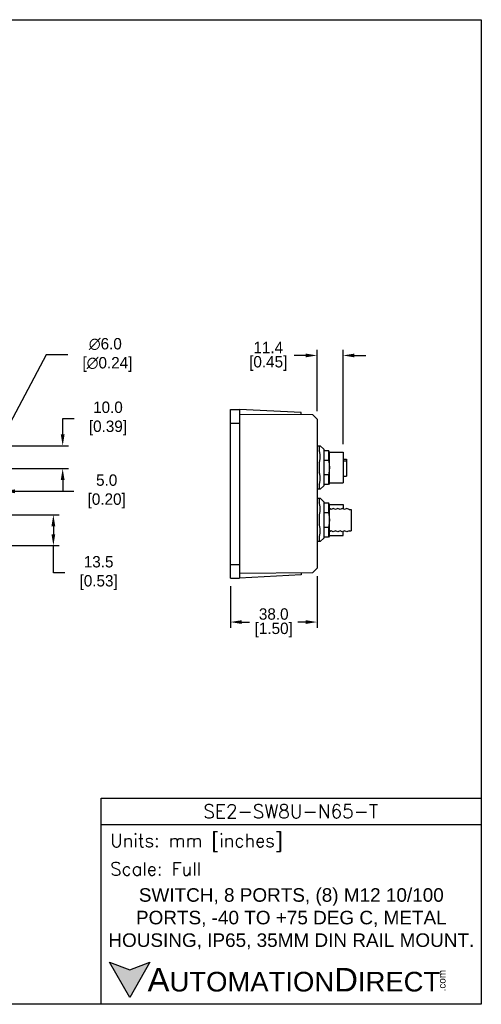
# Model space of a CAD drawing. Header units: inches. Extents: x 0 to 559, y 0 to 432.
# Tile 5 of 5: x 356 to 559, y 0 to 432. Entities that reach past the tile are written whole.
import ezdxf

# ---------------------------------------------------------------- set-up
doc = ezdxf.new("R2010")
doc.units = ezdxf.units.IN
doc.header["$LTSCALE"] = 10
doc.header["$MEASUREMENT"] = 0
doc.layers.add('DIMENSIONS', color=140, linetype='Continuous')
doc.layers.add('TEXT', color=140, linetype='Continuous')
doc.styles.add('ROMANS', font='romans.shx')
doc.styles.add('型式1', font='txt')
doc.dimstyles.get("Standard").update_dxf_attribs({"dimtxt": 5, "dimasz": 5, "dimexe": 2.5, "dimexo": 3.5, "dimgap": 1, "dimtad": 0, "dimtih": 1, "dimtoh": 1, "dimdec": 1, "dimzin": 0, "dimdsep": 46, "dimtxsty": 'Standard', "dimcen": 0, "dimadec": 0, "dimazin": 0, "dimtfac": 1, "dimtdec": 1, "dimtofl": 0, "dimtmove": 0, "dimatfit": 3, "dimfxl": 1, "dimtolj": 1, "dimtzin": 0, "dimarcsym": 0})

# ---------------------------------------------------------------- blocks, each defined once
blk = doc.blocks.new('*D37')
at = {"layer": 'DEFPOINTS', "color": 0, "transparency": 16777216}
for p in [(344.3, 244.91), (375.24, 244.91), (344.3, 234.91)]:
    blk.add_point(p, dxfattribs=at)
at = {"layer": 'DIMENSIONS', "color": 0, "lineweight": -2, "transparency": 16777216}
for p, q in [((375.24, 249.91), (375.24, 256.91)), ((375.24, 256.91), (380.24, 256.91)), ((347.8, 244.91), (377.74, 244.91)), ((347.8, 234.91), (377.74, 234.91)), ((375.24, 229.91), (375.24, 224.91))]:
    blk.add_line(p, q, dxfattribs=at)
at = {"layer": 'DIMENSIONS', "color": 0, "transparency": 16777216}
for points in [[(374.41, 249.91), (376.08, 249.91), (375.24, 244.91)], [(374.41, 229.91), (376.08, 229.91), (375.24, 234.91)]]:
    blk.add_solid(points, dxfattribs=at)
at = {"layer": 'DIMENSIONS', "color": 0, "transparency": 16777216, "insert": (394.16, 256.91), "char_height": 5, "attachment_point": 5}
blk.add_mtext('\\A1; 10.0\\P [0.39]', dxfattribs=at)
blk = doc.blocks.new('*D38')
at = {"layer": 'DEFPOINTS', "color": 0, "transparency": 16777216}
for p in [(344.3, 214.66), (344.3, 201.16), (371.16, 201.16)]:
    blk.add_point(p, dxfattribs=at)
at = {"layer": 'DIMENSIONS', "color": 0, "lineweight": -2, "transparency": 16777216}
for p, q in [((347.8, 214.66), (373.66, 214.66)), ((371.16, 209.66), (371.16, 206.16)), ((347.8, 201.16), (373.66, 201.16)), ((371.16, 189.16), (371.16, 201.16)), ((376.16, 189.16), (371.16, 189.16))]:
    blk.add_line(p, q, dxfattribs=at)
at = {"layer": 'DIMENSIONS', "color": 0, "transparency": 16777216}
for points in [[(370.33, 209.66), (371.99, 209.66), (371.16, 214.66)], [(370.33, 206.16), (371.99, 206.16), (371.16, 201.16)]]:
    blk.add_solid(points, dxfattribs=at)
at = {"layer": 'DIMENSIONS', "color": 0, "transparency": 16777216, "insert": (390.08, 189.16), "char_height": 5, "attachment_point": 5}
blk.add_mtext('\\A1; 13.5\\P [0.53]', dxfattribs=at)
blk = doc.blocks.new('*D39')
at = {"layer": 'DEFPOINTS', "color": 0, "transparency": 16777216}
for p in [(345.7, 242.56), (342.91, 237.25)]:
    blk.add_point(p, dxfattribs=at)
at = {"layer": 'DIMENSIONS', "color": 0, "lineweight": -2, "transparency": 16777216}
for p, q in [((367.93, 284.78), (348.03, 246.99)), ((377.51, 284.78), (367.93, 284.78))]:
    blk.add_line(p, q, dxfattribs=at)
blk.add_arc((344.3, 239.91), 3, 54.3147, 109.9801, dxfattribs=at)
at = {"layer": 'DIMENSIONS', "color": 0, "transparency": 16777216}
blk.add_solid([(347.29, 247.37), (348.77, 246.6), (345.7, 242.56)], dxfattribs=at)
at = {"layer": 'DIMENSIONS', "color": 0, "transparency": 16777216, "insert": (393.93, 284.78), "char_height": 5, "attachment_point": 5}
blk.add_mtext('\\A1;∅6.0\\P [∅0.24]', dxfattribs=at)
blk = doc.blocks.new('*D40')
at = {"layer": 'DEFPOINTS', "color": 0, "transparency": 16777216}
for p in [(349.3, 224.97), (349.3, 223.91), (344.3, 214.41)]:
    blk.add_point(p, dxfattribs=at)
at = {"layer": 'DIMENSIONS', "color": 0, "lineweight": -2, "transparency": 16777216}
for p, q in [((339.3, 224.97), (334.3, 224.97)), ((344.3, 217.91), (344.3, 227.47)), ((349.3, 227.41), (349.3, 227.47)), ((354.3, 224.97), (380.11, 224.97))]:
    blk.add_line(p, q, dxfattribs=at)
at = {"layer": 'DIMENSIONS', "color": 0, "transparency": 16777216}
for points in [[(339.3, 225.8), (339.3, 224.14), (344.3, 224.97)], [(354.3, 225.8), (354.3, 224.14), (349.3, 224.97)]]:
    blk.add_solid(points, dxfattribs=at)
at = {"layer": 'DIMENSIONS', "color": 0, "transparency": 16777216, "insert": (393.61, 224.97), "char_height": 5, "attachment_point": 5}
blk.add_mtext('\\A1; 5.0\\P [0.20]', dxfattribs=at)
blk = doc.blocks.new('*D41')
at = {"layer": 'DEFPOINTS', "color": 0, "transparency": 16777216}
for p in [(486.78, 191.24), (448.78, 186.91), (448.78, 167.63)]:
    blk.add_point(p, dxfattribs=at)
at = {"layer": 'DIMENSIONS', "color": 0, "lineweight": -2, "transparency": 16777216}
for p, q in [((486.78, 187.74), (486.78, 165.13)), ((448.78, 183.41), (448.78, 165.13)), ((453.78, 167.63), (457.2, 167.63)), ((481.78, 167.63), (478.37, 167.63))]:
    blk.add_line(p, q, dxfattribs=at)
at = {"layer": 'DIMENSIONS', "color": 0, "transparency": 16777216}
for points in [[(453.78, 168.46), (453.78, 166.8), (448.78, 167.63)], [(481.78, 168.46), (481.78, 166.8), (486.78, 167.63)]]:
    blk.add_solid(points, dxfattribs=at)
at = {"layer": 'DIMENSIONS', "color": 0, "transparency": 16777216, "char_height": 5, "attachment_point": 5}
for s, insert in [('\\A1;38.0', (467.78, 171.13)), ('\\A1;[1.50]', (467.78, 164.13))]:
    blk.add_mtext(s, dxfattribs=dict(at, insert=insert))
blk = doc.blocks.new('*D42')
at = {"layer": 'DEFPOINTS', "color": 0, "transparency": 16777216}
for p in [(486.78, 284.55), (486.78, 256.57), (498.18, 242.16)]:
    blk.add_point(p, dxfattribs=at)
at = {"layer": 'DIMENSIONS', "color": 0, "lineweight": -2, "transparency": 16777216}
for p, q in [((486.78, 260.07), (486.78, 287.05)), ((498.18, 245.66), (498.18, 287.05)), ((481.78, 284.55), (476.78, 284.55)), ((503.18, 284.55), (508.18, 284.55))]:
    blk.add_line(p, q, dxfattribs=at)
at = {"layer": 'DIMENSIONS', "color": 0, "transparency": 16777216}
for points in [[(481.78, 285.38), (481.78, 283.72), (486.78, 284.55)], [(503.18, 285.38), (503.18, 283.72), (498.18, 284.55)]]:
    blk.add_solid(points, dxfattribs=at)
at = {"layer": 'DIMENSIONS', "color": 0, "transparency": 16777216, "char_height": 5, "attachment_point": 5}
for s, insert in [('\\A1;11.4', (465.37, 288.05)), ('\\A1;[0.45]', (465.37, 281.05))]:
    blk.add_mtext(s, dxfattribs=dict(at, insert=insert))

msp = doc.modelspace()

# ---------------------------------------------------------------- hatches: boundary and pattern name
at = {"layer": 'TEXT'}
msp.add_hatch(color=256, dxfattribs=at).paths.add_polyline_path([(413.49, 18.42), (404.62, 15.19), (395.75, 18.42), (404.62, 3.05)])

# ---------------------------------------------------------------- linework, layer by layer
for p, q in [((448.78, 260.91), (452.78, 260.91)), ((448.78, 186.91), (448.78, 260.91)), ((479.78, 259.49), (452.78, 260.91)), ((452.78, 260.91), (452.78, 186.91)), ((479.78, 258.64), (479.78, 259.49)), ((448.78, 254.91), (452.78, 254.91)), ((452.78, 258.87), (484.78, 258.59)), ((486.78, 256.57), (484.78, 258.59)), ((486.78, 256.57), (486.78, 191.24)), ((486.78, 244.91), (488.18, 244.91)), ((487.68, 244.91), (487.68, 242.87)), ((489.68, 243.41), (488.18, 244.91)), ((489.68, 243.41), (489.68, 227.41)), ((489.68, 242.91), (491.75, 242.91)), ((492.18, 242.16), (491.75, 242.91)), ((491.75, 242.91), (491.75, 238.68)), ((492.18, 228.66), (492.18, 242.16)), ((492.18, 242.16), (498.18, 242.16)), ((498.18, 242.16), (498.18, 228.66)), ((489.68, 238.68), (491.75, 238.68)), ((498.18, 239.12), (499.68, 239.12)), ((499.68, 238.25), (498.18, 238.25)), ((499.68, 239.12), (499.68, 231.56)), ((487.68, 237.44), (487.68, 233.37)), ((491.75, 232.14), (489.68, 232.14)), ((491.75, 232.14), (491.75, 227.91)), ((498.18, 231.56), (499.68, 231.56)), ((488.18, 225.91), (486.78, 225.91)), ((487.68, 227.94), (487.68, 225.91)), ((489.68, 227.41), (488.18, 225.91)), ((491.75, 227.91), (489.68, 227.91)), ((492.18, 228.66), (491.75, 227.91)), ((492.18, 228.66), (498.18, 228.66)), ((486.78, 221.91), (488.18, 221.91)), ((487.68, 221.91), (487.68, 219.87)), ((489.68, 220.41), (488.18, 221.91)), ((489.68, 220.41), (489.68, 204.41)), ((489.68, 219.91), (491.75, 219.91)), ((492.18, 219.16), (491.75, 219.91)), ((491.75, 219.91), (491.75, 215.68)), ((492.18, 205.66), (492.18, 219.16)), ((492.18, 219.16), (498.18, 219.16)), ((492.18, 205.52), (492.18, 219.02)), ((492.94, 216.96), (492.18, 217.43)), ((493.86, 217.43), (492.94, 216.96)), ((494.86, 216.96), (493.86, 217.43)), ((495.86, 217.43), (494.86, 216.96)), ((496.86, 216.96), (495.86, 217.43)), ((497.86, 217.43), (496.86, 216.96)), ((498.86, 216.96), (497.86, 217.43)), ((498.18, 219.16), (498.18, 217.28)), ((499.86, 217.43), (498.86, 216.96)), ((500.86, 216.96), (499.86, 217.43)), ((500.86, 216.96), (501.7, 216.96)), ((501.7, 216.96), (501.7, 207.69)), ((487.68, 214.44), (487.68, 210.37)), ((489.68, 215.68), (491.75, 215.68)), ((491.75, 209.14), (489.68, 209.14)), ((491.75, 209.14), (491.75, 204.91)), ((492.94, 207.69), (492.18, 207.23)), ((493.86, 207.23), (492.94, 207.69)), ((494.86, 207.69), (493.86, 207.23)), ((495.86, 207.23), (494.86, 207.69)), ((496.86, 207.69), (495.86, 207.23)), ((497.86, 207.23), (496.86, 207.69)), ((498.86, 207.69), (497.86, 207.23)), ((498.18, 205.66), (498.18, 207.38)), ((499.86, 207.23), (498.86, 207.69)), ((500.86, 207.69), (499.86, 207.23)), ((500.86, 207.69), (501.7, 207.69)), ((487.68, 204.94), (487.68, 202.91)), ((489.68, 204.41), (488.18, 202.91)), ((491.75, 204.91), (489.68, 204.91)), ((492.18, 205.66), (491.75, 204.91)), ((492.18, 205.66), (498.18, 205.66)), ((488.18, 202.91), (486.78, 202.91)), ((448.78, 192.91), (452.78, 192.91)), ((486.78, 191.24), (484.78, 189.22)), ((448.78, 186.91), (452.78, 186.91)), ((484.78, 189.22), (452.78, 188.94)), ((479.78, 188.32), (452.78, 186.91)), ((479.78, 189.18), (479.78, 188.32))]:
    msp.add_line(p, q)
for points in [[(487.68, 237.44), (487.78, 237.71), (487.86, 237.97), (487.93, 238.23), (488, 238.49), (488.05, 238.75), (488.1, 239.01), (488.13, 239.26), (488.16, 239.52), (488.18, 239.77), (488.19, 240.03), (488.19, 240.28), (488.18, 240.54), (488.16, 240.79), (488.13, 241.05), (488.1, 241.3), (488.05, 241.56), (488, 241.82), (487.93, 242.08), (487.86, 242.34), (487.78, 242.6), (487.68, 242.87)], [(491.75, 238.68), (491.82, 238.4), (491.88, 238.13), (491.93, 237.86), (491.99, 237.58), (492.03, 237.31), (492.07, 237.04), (492.11, 236.76), (492.13, 236.49), (492.16, 236.22), (492.17, 235.95), (492.18, 235.68), (492.18, 235.41)], [(487.68, 227.94), (487.78, 228.21), (487.86, 228.47), (487.93, 228.73), (488, 228.99), (488.05, 229.25), (488.1, 229.51), (488.13, 229.77), (488.16, 230.02), (488.18, 230.28), (488.19, 230.53), (488.19, 230.79), (488.18, 231.04), (488.16, 231.3), (488.13, 231.55), (488.1, 231.81), (488.05, 232.06), (488, 232.32), (487.93, 232.58), (487.86, 232.84), (487.78, 233.11), (487.68, 233.37)], [(492.18, 235.41), (492.18, 235.14), (492.17, 234.87), (492.16, 234.6), (492.13, 234.32), (492.11, 234.05), (492.07, 233.78), (492.03, 233.5), (491.99, 233.23), (491.93, 232.96), (491.88, 232.68), (491.82, 232.41), (491.75, 232.14)], [(487.68, 214.44), (487.78, 214.71), (487.86, 214.97), (487.93, 215.23), (488, 215.49), (488.05, 215.75), (488.1, 216.01), (488.13, 216.26), (488.16, 216.52), (488.18, 216.77), (488.19, 217.03), (488.19, 217.28), (488.18, 217.54), (488.16, 217.79), (488.13, 218.05), (488.1, 218.3), (488.05, 218.56), (488, 218.82), (487.93, 219.08), (487.86, 219.34), (487.78, 219.6), (487.68, 219.87)], [(491.75, 215.68), (491.82, 215.4), (491.88, 215.13), (491.93, 214.86), (491.99, 214.58), (492.03, 214.31), (492.07, 214.04), (492.11, 213.76), (492.13, 213.49), (492.16, 213.22), (492.17, 212.95), (492.18, 212.68), (492.18, 212.41)], [(492.18, 212.41), (492.18, 212.14), (492.17, 211.87), (492.16, 211.6), (492.13, 211.32), (492.11, 211.05), (492.07, 210.78), (492.03, 210.5), (491.99, 210.23), (491.93, 209.96), (491.88, 209.68), (491.82, 209.41), (491.75, 209.14)], [(487.68, 204.94), (487.78, 205.21), (487.86, 205.47), (487.93, 205.73), (488, 205.99), (488.05, 206.25), (488.1, 206.51), (488.13, 206.77), (488.16, 207.02), (488.18, 207.28), (488.19, 207.53), (488.19, 207.79), (488.18, 208.04), (488.16, 208.3), (488.13, 208.55), (488.1, 208.81), (488.05, 209.06), (488, 209.32), (487.93, 209.58), (487.86, 209.84), (487.78, 210.11), (487.68, 210.37)]]:
    msp.add_lwpolyline(points)
at = {"layer": 'DEFPOINTS'}
msp.add_lwpolyline([(558.8, 0), (0, 0), (0, 431.8), (558.8, 431.8)], close=True, dxfattribs=at)
at = {"layer": 'TEXT'}
msp.add_line((392.18, 78.85), (558.8, 78.85), dxfattribs=at)
for points in [[(392.18, 0), (392.18, 90.33), (558.8, 90.33), (558.8, 0)], [(413.49, 18.42), (404.62, 3.05), (395.75, 18.42), (404.62, 15.19)]]:
    msp.add_lwpolyline(points, close=True, dxfattribs=at)

# ---------------------------------------------------------------- texts
for s, insert, char_height, width, attachment_point, style in [('SE2-SW8U-N65-T', (475.23, 84.67), 5.9396, 111.8034, 5, 'ROMANS'), (' Units: mm [inches]', (392.18, 70.86), 5.7425, 166.6158, 4, 'ROMANS'), (' Scale: Full', (392.18, 59.38), 5.7425, 166.6158, 4, 'ROMANS'), ('{\\fArial|b0|i0|c0|p34;     \\H1.2x;A\\H0.8333x;UTOMATION\\H1.2x;D\\H0.8333x;IRECT}', (395.75, 10.73), 8.6137, 145.913, 4, '型式1')]:
    msp.add_mtext(s, dxfattribs=dict(at, insert=insert, char_height=char_height, width=width, attachment_point=attachment_point, style=style))
at = {"layer": 'TEXT', "insert": (475.49, 37.49), "char_height": 5.93959, "width": 161.3703, "attachment_point": 5}
msp.add_mtext('{\\fArial|b0|i0|c0|p34;SWITCH, 8 PORTS, (8) M12 10/100 PORTS, -40 TO +75 DEG C, METAL HOUSING, IP65, 35MM DIN RAIL MOUNT.}', dxfattribs=at)
at = {"layer": 'TEXT', "insert": (540.01, 5.68), "char_height": 3.1009, "width": 9.1891, "attachment_point": 1, "rotation": 90, "style": '型式1'}
msp.add_mtext('{\\fArial|b0|i0|c0|p34;.com}', dxfattribs=at)

# ---------------------------------------------------------------- dimensions: what is measured, and where the dimension line sits
at = {"layer": 'DIMENSIONS'}
dim = msp.add_diameter_dim_2p(p1=(342.91, 237.25), p2=(345.7, 242.56), dimstyle='Standard', override={"dimpost": '\\X'}, dxfattribs=at)
dim.commit()
dim.dimension.update_dxf_attribs({"geometry": '*D39', "text_midpoint": (393.93, 284.78), "dimtype": 163})
for base, p1, p2, picture, middle in [((486.78, 284.55), (498.18, 242.16), (486.78, 256.57), '*D42', (465.37, 284.55)), ((448.78, 167.63), (486.78, 191.24), (448.78, 186.91), '*D41', (467.78, 167.63))]:
    dim = msp.add_linear_dim(base=base, p1=p1, p2=p2, dimstyle='Standard', override={"dimpost": '\\X'}, dxfattribs=at)
    dim.commit()
    dim.dimension.update_dxf_attribs({"geometry": picture, "text_midpoint": middle})
for base, p1, p2, override, picture, middle in [((375.24, 244.91), (344.3, 234.91), (344.3, 244.91), {"dimpost": '\\X'}, '*D37', (394.16, 256.91)), ((371.16, 201.16), (344.3, 214.66), (344.3, 201.16), {"dimpost": '\\X', "dimtmove": 1}, '*D38', (379.23, 189.16))]:
    dim = msp.add_linear_dim(base=base, p1=p1, p2=p2, angle=90, text=' <>', dimstyle='Standard', override=override, dxfattribs=at)
    dim.commit()
    dim.dimension.update_dxf_attribs({"geometry": picture, "text_midpoint": middle, "dimtype": 160})
dim = msp.add_linear_dim(base=(349.3, 224.97), p1=(344.3, 214.41), p2=(349.3, 223.91), text=' <>', dimstyle='Standard', override={"dimpost": '\\X'}, dxfattribs=at)
dim.commit()
dim.dimension.update_dxf_attribs({"geometry": '*D40', "text_midpoint": (393.61, 224.97), "dimtype": 160})

doc.saveas('drawing.dxf')
